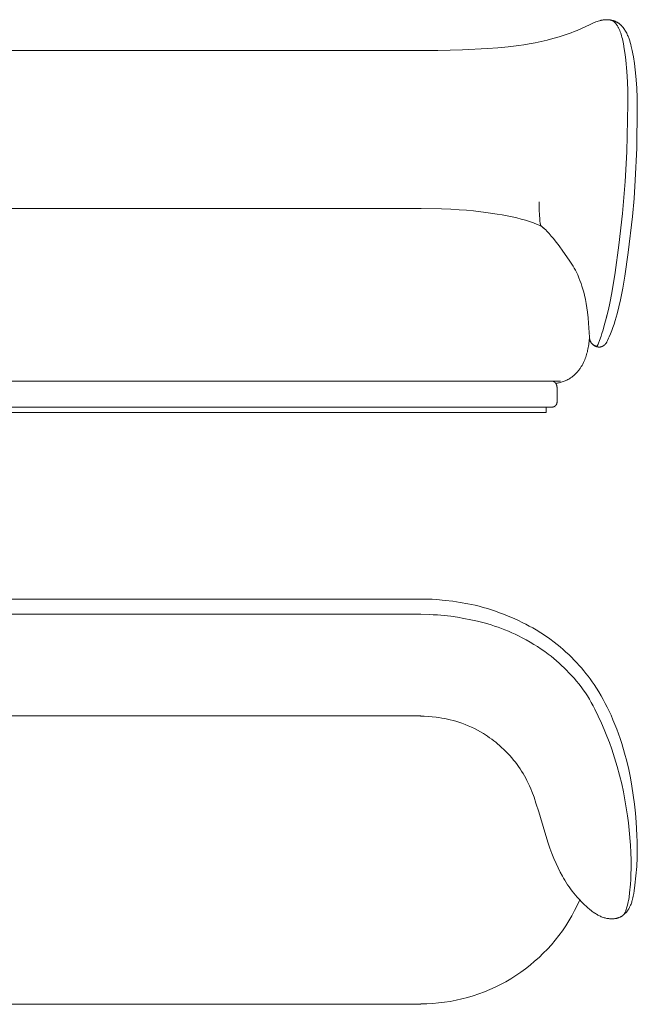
# Model space of a CAD drawing. Header units: millimetres. Extents: x 4566 to 8429, y -10348 to -8368.
# Tile 4 of 4: x 7187 to 8429, y -10348 to -8368. Entities that reach past the tile are written whole.
import ezdxf

# ---------------------------------------------------------------- set-up
doc = ezdxf.new("R2010")
doc.units = ezdxf.units.MM
doc.header["$MEASUREMENT"] = 0
doc.layers.add('Default', color=7, linetype='Continuous', lineweight=18, true_color=0x000000)

msp = doc.modelspace()

# ---------------------------------------------------------------- linework, layer by layer
at = {"layer": 'Default'}
for p, q in [((8341.3, -8374.2), (8332.9, -8377.9)), ((8346.1, -8372.3), (8341.3, -8374.2)), ((8348.5, -8371.4), (8346.1, -8372.3)), ((8350.9, -8370.6), (8348.5, -8371.4)), ((8353.4, -8369.9), (8350.9, -8370.6)), ((8354.6, -8369.5), (8353.4, -8369.9)), ((8355.8, -8369.2), (8354.6, -8369.5)), ((8357, -8368.9), (8355.8, -8369.2)), ((8358.2, -8368.7), (8357, -8368.9)), ((8359.4, -8368.5), (8358.2, -8368.7)), ((8360.6, -8368.3), (8359.4, -8368.5)), ((8361.5, -8368.2), (8360.6, -8368.3)), ((8362.3, -8368.1), (8361.5, -8368.2)), ((8363.1, -8368), (8362.3, -8368.1)), ((8364, -8367.9), (8363.1, -8368)), ((8364.8, -8367.9), (8364, -8367.9)), ((8365.7, -8367.8), (8364.8, -8367.9)), ((8366.5, -8367.8), (8365.7, -8367.8)), ((8367.4, -8367.8), (8366.5, -8367.8)), ((8369, -8367.8), (8367.4, -8367.8)), ((8370.7, -8367.9), (8369, -8367.8)), ((8370.1, -8367.9), (8369.7, -8367.9)), ((8370.9, -8367.9), (8370.1, -8367.9)), ((8372.4, -8368.1), (8370.7, -8367.9)), ((8371.7, -8368), (8370.9, -8367.9)), ((8372.5, -8368), (8371.7, -8368)), ((8374.1, -8368.3), (8372.4, -8368.1)), ((8373.3, -8368.1), (8372.5, -8368)), ((8373.9, -8368.2), (8373.3, -8368.1)), ((8374.5, -8368.3), (8373.9, -8368.2)), ((8375.2, -8368.5), (8374.1, -8368.3)), ((8375, -8368.4), (8374.5, -8368.3)), ((8375.5, -8368.5), (8375, -8368.4)), ((8376.3, -8368.7), (8375.2, -8368.5)), ((8376, -8368.6), (8375.5, -8368.5)), ((8376.5, -8368.7), (8376, -8368.6)), ((8377.4, -8368.9), (8376.3, -8368.7)), ((8376.9, -8368.9), (8376.5, -8368.7)), ((8377.4, -8369), (8376.9, -8368.9)), ((8378.4, -8369.1), (8377.4, -8368.9)), ((8377.8, -8369.1), (8377.4, -8369)), ((8378.3, -8369.3), (8377.8, -8369.1)), ((8378.6, -8369.4), (8378.3, -8369.3)), ((8379.5, -8369.4), (8378.4, -8369.1)), ((8379, -8369.6), (8378.6, -8369.4)), ((8379.4, -8369.8), (8379, -8369.6)), ((8379.7, -8369.9), (8379.4, -8369.8)), ((8380.6, -8369.6), (8379.5, -8369.4)), ((8380.1, -8370.1), (8379.7, -8369.9)), ((8380.4, -8370.3), (8380.1, -8370.1)), ((8380.7, -8370.4), (8380.4, -8370.3)), ((8381.7, -8370), (8380.6, -8369.6)), ((8381, -8370.6), (8380.7, -8370.4)), ((8381.2, -8370.8), (8381, -8370.6)), ((8381.5, -8371), (8381.2, -8370.8)), ((8381.7, -8371.1), (8381.5, -8371)), ((8382.7, -8370.3), (8381.7, -8370)), ((8381.9, -8371.3), (8381.7, -8371.1)), ((8382.2, -8371.5), (8381.9, -8371.3)), ((8382.5, -8371.8), (8382.2, -8371.5)), ((8382.7, -8372), (8382.5, -8371.8)), ((8383.8, -8370.7), (8382.7, -8370.3)), ((8383, -8372.2), (8382.7, -8372)), ((8383.3, -8372.5), (8383, -8372.2)), ((8383.6, -8372.8), (8383.3, -8372.5)), ((8384.2, -8373.5), (8383.6, -8372.8)), ((8384.8, -8371.1), (8383.8, -8370.7)), ((8384.8, -8374.2), (8384.2, -8373.5)), ((8385.8, -8371.5), (8384.8, -8371.1)), ((8385.5, -8375), (8384.8, -8374.2)), ((8386.2, -8375.8), (8385.5, -8375)), ((8386.8, -8372), (8385.8, -8371.5)), ((8387.8, -8372.5), (8386.8, -8372)), ((8388.8, -8373), (8387.8, -8372.5)), ((8389.3, -8373.3), (8388.8, -8373)), ((8389.7, -8373.5), (8389.3, -8373.3)), ((8390.2, -8373.8), (8389.7, -8373.5)), ((8390.7, -8374.1), (8390.2, -8373.8)), ((8391.4, -8374.6), (8390.7, -8374.1)), ((8392.1, -8375.1), (8391.4, -8374.6)), ((8392.8, -8375.6), (8392.1, -8375.1)), ((8296.3, -8394.2), (8290.3, -8396.4)), ((8302.3, -8391.8), (8296.3, -8394.2)), ((8308.3, -8389.3), (8302.3, -8391.8)), ((8332.9, -8377.9), (8308.3, -8389.3)), ((8386.9, -8376.7), (8386.2, -8375.8)), ((8387.7, -8377.8), (8386.9, -8376.7)), ((8388.5, -8378.9), (8387.7, -8377.8)), ((8389.3, -8380.1), (8388.5, -8378.9)), ((8390, -8381.3), (8389.3, -8380.1)), ((8390.8, -8382.6), (8390, -8381.3)), ((8391.1, -8383.2), (8390.8, -8382.6)), ((8391.5, -8383.9), (8391.1, -8383.2)), ((8392.2, -8385.2), (8391.5, -8383.9)), ((8392.9, -8386.6), (8392.2, -8385.2)), ((8393.4, -8376.2), (8392.8, -8375.6)), ((8393.5, -8388), (8392.9, -8386.6)), ((8394.1, -8376.7), (8393.4, -8376.2)), ((8394.1, -8389.5), (8393.5, -8388)), ((8394.8, -8377.3), (8394.1, -8376.7)), ((8395, -8391.9), (8394.1, -8389.5)), ((8395.4, -8377.9), (8394.8, -8377.3)), ((8396, -8394.6), (8395, -8391.9)), ((8396, -8378.5), (8395.4, -8377.9)), ((8396.7, -8379.1), (8396, -8378.5)), ((8396.8, -8397.2), (8396, -8394.6)), ((8397.3, -8379.8), (8396.7, -8379.1)), ((8398.5, -8381.1), (8397.3, -8379.8)), ((8399.6, -8382.4), (8398.5, -8381.1)), ((8400.8, -8383.8), (8399.6, -8382.4)), ((8402.1, -8385.6), (8400.8, -8383.8)), ((8403.3, -8387.4), (8402.1, -8385.6)), ((8404.6, -8389.2), (8403.3, -8387.4)), ((8405.8, -8391.2), (8404.6, -8389.2)), ((8406.9, -8393.1), (8405.8, -8391.2)), ((8408, -8395.1), (8406.9, -8393.1)), ((8409, -8397.2), (8408, -8395.1)), ((8224, -8414.3), (8212, -8416.5)), ((8236, -8411.7), (8224, -8414.3)), ((8247.9, -8408.9), (8236, -8411.7)), ((8259.7, -8405.9), (8247.9, -8408.9)), ((8272.1, -8402.4), (8259.7, -8405.9)), ((8284.2, -8398.5), (8272.1, -8402.4)), ((8290.3, -8396.4), (8284.2, -8398.5)), ((8397.7, -8400.2), (8396.8, -8397.2)), ((8398.5, -8403.1), (8397.7, -8400.2)), ((8399.3, -8406.2), (8398.5, -8403.1)), ((8400, -8409.4), (8399.3, -8406.2)), ((8401.3, -8416.1), (8400, -8409.4)), ((8410, -8399.3), (8409, -8397.2)), ((8410.7, -8401), (8410, -8399.3)), ((8411.5, -8402.8), (8410.7, -8401)), ((8412.2, -8404.6), (8411.5, -8402.8)), ((8412.8, -8406.4), (8412.2, -8404.6)), ((8414.1, -8410.1), (8412.8, -8406.4)), ((8415.3, -8413.9), (8414.1, -8410.1)), ((8416.3, -8417.8), (8415.3, -8413.9)), ((6263.8, -8429.6), (7994.6, -8429.6)), ((8028.1, -8429.5), (7992.9, -8429.6)), ((8078, -8428.3), (8028.1, -8429.5)), ((8128.3, -8425.8), (8078, -8428.3)), ((8149, -8424.3), (8128.3, -8425.8)), ((8169.9, -8422.4), (8149, -8424.3)), ((8190.9, -8419.8), (8169.9, -8422.4)), ((8201.4, -8418.3), (8190.9, -8419.8)), ((8212, -8416.5), (8201.4, -8418.3)), ((8403.1, -8426.5), (8401.3, -8416.1)), ((8404.7, -8437.8), (8403.1, -8426.5)), ((8417.3, -8421.7), (8416.3, -8417.8)), ((8419.2, -8429.9), (8417.3, -8421.7)), ((8420.4, -8436.3), (8419.2, -8429.9)), ((8406.1, -8449), (8404.7, -8437.8)), ((8408.2, -8472.1), (8406.1, -8449)), ((8421.6, -8442.8), (8420.4, -8436.3)), ((8423.5, -8455.8), (8421.6, -8442.8)), ((8409.5, -8492.7), (8408.2, -8472.1)), ((8425.1, -8468.7), (8423.5, -8455.8)), ((8426.4, -8481.1), (8425.1, -8468.7)), ((8410.2, -8511.2), (8409.5, -8492.7)), ((8428.2, -8504.8), (8426.4, -8481.1)), ((8410.5, -8536.9), (8410.2, -8511.2)), ((8429.1, -8525.8), (8428.2, -8504.8)), ((8429.4, -8545.3), (8429.1, -8525.8)), ((8408.2, -8633.7), (8410.5, -8536.9)), ((8428.3, -8626.2), (8429.4, -8545.3)), ((8425.4, -8690.7), (8428.3, -8626.2)), ((8405.1, -8693.3), (8408.2, -8633.7)), ((8422.8, -8727.2), (8425.4, -8690.7)), ((8399.6, -8757.3), (8405.1, -8693.3)), ((8419.4, -8763.6), (8422.8, -8727.2)), ((6263.8, -8747.7), (7994.6, -8747.7)), ((7993.1, -8747.8), (8035.8, -8748.3)), ((8035.8, -8748.3), (8054.2, -8749)), ((8054.2, -8749), (8070.8, -8749.9)), ((8070.8, -8749.9), (8085.9, -8751.1)), ((8085.9, -8751.1), (8099.8, -8752.3)), ((8231.7, -8734.4), (8231.8, -8742.5)), ((8231.8, -8742.5), (8232, -8751)), ((8232, -8751), (8232.4, -8760)), ((8099.8, -8752.3), (8124.7, -8755.3)), ((8124.7, -8755.3), (8147.3, -8758.6)), ((8147.3, -8758.6), (8157.8, -8760.3)), ((8157.8, -8760.3), (8167.9, -8762.2)), ((8167.9, -8762.2), (8177.5, -8764.2)), ((8177.5, -8764.2), (8186.8, -8766.4)), ((8186.8, -8766.4), (8195.7, -8768.7)), ((8195.7, -8768.7), (8204.3, -8771.1)), ((8204.3, -8771.1), (8212.5, -8773.7)), ((8232.4, -8760), (8233.1, -8768.7)), ((8233.1, -8768.7), (8233.5, -8772.9)), ((8392.4, -8821.2), (8399.6, -8757.3)), ((8410.9, -8836.3), (8419.4, -8763.6)), ((8212.5, -8773.7), (8220.5, -8776.5)), ((8220.5, -8776.5), (8228.2, -8779.4)), ((8228.2, -8779.4), (8235.6, -8782.4)), ((8233.5, -8772.9), (8234, -8776.8)), ((8234, -8776.8), (8234.2, -8777.9)), ((8234.2, -8777.9), (8234.3, -8778.4)), ((8234.3, -8778.4), (8234.4, -8779)), ((8234.4, -8779), (8234.4, -8779.2)), ((8234.4, -8779.2), (8234.5, -8779.5)), ((8234.5, -8779.5), (8234.6, -8779.7)), ((8234.6, -8779.7), (8234.7, -8780)), ((8234.7, -8780), (8234.7, -8780.2)), ((8234.7, -8780.2), (8234.8, -8780.5)), ((8234.8, -8780.5), (8234.9, -8780.6)), ((8234.9, -8780.6), (8234.9, -8780.7)), ((8234.9, -8780.7), (8235, -8780.8)), ((8235, -8780.8), (8235, -8780.9)), ((8235, -8780.9), (8235.1, -8781.1)), ((8235.1, -8781.1), (8235.2, -8781.2)), ((8235.2, -8781.2), (8235.3, -8781.4)), ((8235.3, -8781.4), (8235.4, -8781.5)), ((8235.4, -8781.5), (8235.5, -8781.7)), ((8235.5, -8781.7), (8235.6, -8781.8)), ((8235.6, -8781.8), (8235.7, -8782)), ((8237.7, -8784.1), (8235.6, -8782.4)), ((8235.7, -8782), (8235.8, -8782.1)), ((8235.8, -8782.1), (8235.9, -8782.3)), ((8235.9, -8782.3), (8236, -8782.4)), ((8236, -8782.4), (8236.3, -8782.7)), ((8236.3, -8782.7), (8236.5, -8782.9)), ((8236.5, -8782.9), (8236.8, -8783.2)), ((8236.8, -8783.2), (8237, -8783.5)), ((8237, -8783.5), (8237.3, -8783.7)), ((8237.3, -8783.7), (8237.8, -8784.2)), ((8240.3, -8786.2), (8237.7, -8784.1)), ((8237.8, -8784.2), (8241.9, -8787.9)), ((8242.7, -8788.4), (8240.3, -8786.2)), ((8245.1, -8790.7), (8242.7, -8788.4)), ((8247.5, -8793.1), (8245.1, -8790.7)), ((8249.8, -8795.5), (8247.5, -8793.1)), ((8252, -8797.9), (8249.8, -8795.5)), ((8256.4, -8802.9), (8252, -8797.9)), ((8260.5, -8807.8), (8256.4, -8802.9)), ((8264.5, -8812.7), (8260.5, -8807.8)), ((8272.3, -8822.8), (8264.5, -8812.7)), ((8279.8, -8833), (8272.3, -8822.8)), ((8384.9, -8876.1), (8392.4, -8821.2)), ((8292.5, -8851.3), (8279.8, -8833)), ((8404.1, -8883.7), (8410.9, -8836.3)), ((8297.6, -8859.3), (8292.5, -8851.3)), ((8300.1, -8863.3), (8297.6, -8859.3)), ((8302.5, -8867.4), (8300.1, -8863.3)), ((8304.8, -8871.6), (8302.5, -8867.4)), ((8307, -8875.8), (8304.8, -8871.6)), ((8308.3, -8878.5), (8307, -8875.8)), ((8309.5, -8881.2), (8308.3, -8878.5)), ((8311.9, -8886.8), (8309.5, -8881.2)), ((8314.1, -8892.4), (8311.9, -8886.8)), ((8378.1, -8917.3), (8384.9, -8876.1)), ((8400, -8907.4), (8404.1, -8883.7)), ((8316.2, -8898.1), (8314.1, -8892.4)), ((8318.1, -8904), (8316.2, -8898.1)), ((8320, -8909.9), (8318.1, -8904)), ((8321.6, -8915.8), (8320, -8909.9)), ((8395.3, -8931), (8400, -8907.4)), ((8323.1, -8921.8), (8321.6, -8915.8)), ((8325, -8930.2), (8323.1, -8921.8)), ((8374.1, -8937.7), (8378.1, -8917.3)), ((8326.6, -8938.8), (8325, -8930.2)), ((8327.9, -8947.3), (8326.6, -8938.8)), ((8329.1, -8955.9), (8327.9, -8947.3)), ((8372, -8947.7), (8365.7, -8973.1)), ((8371.4, -8950.3), (8374.1, -8937.7)), ((8388.6, -8959.1), (8392.2, -8945.1)), ((8392.2, -8945.1), (8395.3, -8931)), ((8330.4, -8967.1), (8329.1, -8955.9)), ((8331.4, -8978.3), (8330.4, -8967.1)), ((8366.7, -8969.2), (8371.4, -8950.3)), ((8384.7, -8973), (8388.6, -8959.1)), ((8333.1, -9006), (8331.4, -8978.3)), ((8363, -8983.1), (8360.6, -8991.6)), ((8365.7, -8973.1), (8363, -8983.1)), ((8378.1, -8993), (8380.3, -8986.7)), ((8380.3, -8986.7), (8382.6, -8979.9)), ((8382.6, -8979.9), (8384.7, -8973)), ((8332.9, -9008.8), (8332.7, -9012)), ((8333, -9005.6), (8332.9, -9008.8)), ((8332.9, -9008.9), (8333, -9009.4)), ((8333.1, -9006.9), (8333.1, -9006)), ((8333.2, -9007.8), (8333.1, -9006.9)), ((8333.3, -9008.6), (8333.2, -9007.8)), ((8333.5, -9009.5), (8333.3, -9008.6)), ((8335.4, -8999.1), (8335.5, -8999.1)), ((8356.4, -9004.5), (8353.3, -9013.1)), ((8358.3, -8998.7), (8356.4, -9004.5)), ((8360.6, -8991.6), (8358.3, -8998.7)), ((8369.6, -9013), (8371.7, -9008.5)), ((8371.7, -9008.5), (8373.1, -9005.5)), ((8373.1, -9005.5), (8375.7, -8999.3)), ((8375.7, -8999.3), (8378.1, -8993)), ((8330.7, -9027.2), (8330.2, -9030.1)), ((8331.2, -9024.2), (8330.7, -9027.2)), ((8331.7, -9021.2), (8331.2, -9024.2)), ((8332.1, -9018.2), (8331.7, -9021.2)), ((8332.4, -9015.1), (8332.1, -9018.2)), ((8332.7, -9012), (8332.4, -9015.1)), ((8333, -9009.4), (8333.1, -9009.9)), ((8333.1, -9009.9), (8333.3, -9010.4)), ((8333.3, -9010.4), (8333.4, -9010.8)), ((8333.4, -9010.8), (8333.6, -9011.3)), ((8333.6, -9010.4), (8333.5, -9009.5)), ((8333.7, -9010.8), (8333.6, -9010.4)), ((8333.6, -9011.3), (8333.7, -9011.8)), ((8333.8, -9011.2), (8333.7, -9010.8)), ((8333.7, -9011.8), (8333.9, -9012.3)), ((8333.9, -9011.6), (8333.8, -9011.2)), ((8334, -9012), (8333.9, -9011.6)), ((8333.9, -9012.3), (8334.1, -9012.7)), ((8334.2, -9012.5), (8334, -9012)), ((8334.1, -9012.7), (8334.3, -9013.2)), ((8334.3, -9012.9), (8334.2, -9012.5)), ((8334.4, -9013.3), (8334.3, -9012.9)), ((8334.3, -9013.2), (8334.5, -9013.7)), ((8334.6, -9013.7), (8334.4, -9013.3)), ((8334.5, -9013.7), (8334.7, -9014.1)), ((8334.7, -9014.1), (8334.6, -9013.7)), ((8334.9, -9014.5), (8334.7, -9014.1)), ((8334.7, -9014.1), (8334.9, -9014.6)), ((8335.1, -9014.9), (8334.9, -9014.5)), ((8334.9, -9014.6), (8335.2, -9015)), ((8335.3, -9015.3), (8335.1, -9014.9)), ((8335.2, -9015), (8335.4, -9015.5)), ((8335.5, -9015.7), (8335.3, -9015.3)), ((8335.4, -9015.5), (8335.7, -9015.9)), ((8335.7, -9016), (8335.5, -9015.7)), ((8335.7, -9015.9), (8335.9, -9016.3)), ((8335.8, -9016.3), (8335.7, -9016)), ((8336, -9016.6), (8335.8, -9016.3)), ((8335.9, -9016.3), (8336.2, -9016.7)), ((8336.2, -9016.9), (8336, -9016.6)), ((8336.3, -9015.6), (8336.2, -9015.6)), ((8336.2, -9016.7), (8336.4, -9017)), ((8336.4, -9017.2), (8336.2, -9016.9)), ((8336.4, -9017), (8336.6, -9017.3)), ((8336.6, -9017.4), (8336.4, -9017.2)), ((8336.6, -9017.3), (8336.9, -9017.7)), ((8336.8, -9017.7), (8336.6, -9017.4)), ((8337, -9018), (8336.8, -9017.7)), ((8336.9, -9017.7), (8337.1, -9018)), ((8337.2, -9018.2), (8337, -9018)), ((8337.1, -9018), (8337.4, -9018.3)), ((8337.4, -9018.5), (8337.2, -9018.2)), ((8337.4, -9018.3), (8337.6, -9018.6)), ((8337.6, -9018.7), (8337.4, -9018.5)), ((8337.6, -9018.6), (8337.9, -9018.9)), ((8337.8, -9019), (8337.6, -9018.7)), ((8338.1, -9019.2), (8337.8, -9019)), ((8337.9, -9018.9), (8338.2, -9019.2)), ((8338.5, -9019.7), (8338.1, -9019.2)), ((8338.2, -9019.2), (8338.4, -9019.5)), ((8338.4, -9019.5), (8338.7, -9019.8)), ((8339, -9020.2), (8338.5, -9019.7)), ((8338.7, -9019.8), (8339, -9020.1)), ((8339.2, -9020.3), (8339, -9020.1)), ((8339, -9020.1), (8339.3, -9020.4)), ((8339.5, -9020.5), (8339.2, -9020.3)), ((8339.3, -9020.4), (8339.6, -9020.7)), ((8339.8, -9020.7), (8339.5, -9020.5)), ((8339.6, -9020.7), (8339.9, -9021)), ((8340.1, -9021), (8339.8, -9020.7)), ((8339.9, -9021), (8340.2, -9021.2)), ((8340.4, -9021.2), (8340.1, -9021)), ((8340.2, -9021.2), (8340.5, -9021.5)), ((8340.7, -9021.4), (8340.4, -9021.2)), ((8340.5, -9021.5), (8340.8, -9021.7)), ((8341.4, -9021.9), (8340.7, -9021.4)), ((8340.8, -9021.7), (8341.2, -9022)), ((8341.2, -9022), (8341.5, -9022.2)), ((8342.1, -9022.4), (8341.4, -9021.9)), ((8341.5, -9022.2), (8341.8, -9022.5)), ((8341.8, -9022.5), (8342.2, -9022.7)), ((8342.5, -9022.6), (8342.1, -9022.4)), ((8342.2, -9022.7), (8342.5, -9022.9)), ((8342.9, -9022.8), (8342.5, -9022.6)), ((8342.5, -9022.9), (8342.9, -9023.2)), ((8343.2, -9023), (8342.9, -9022.8)), ((8342.9, -9023.2), (8343.2, -9023.4)), ((8343.6, -9023.2), (8343.2, -9023)), ((8343.2, -9023.4), (8343.6, -9023.6)), ((8344, -9023.3), (8343.6, -9023.2)), ((8343.6, -9023.6), (8343.9, -9023.8)), ((8343.9, -9023.8), (8344.3, -9024)), ((8344.3, -9023.5), (8344, -9023.3)), ((8344.6, -9023.6), (8344.3, -9023.5)), ((8344.3, -9024), (8344.6, -9024.2)), ((8345, -9023.8), (8344.6, -9023.6)), ((8344.6, -9024.2), (8345, -9024.3)), ((8345.1, -9023.8), (8345, -9023.8)), ((8345, -9024.3), (8345.4, -9024.5)), ((8345.3, -9023.9), (8345.1, -9023.8)), ((8345.4, -9023.9), (8345.3, -9023.9)), ((8345.6, -9024), (8345.4, -9023.9)), ((8345.4, -9024.5), (8345.8, -9024.7)), ((8345.7, -9024), (8345.6, -9024)), ((8345.9, -9024), (8345.7, -9024)), ((8345.8, -9024.7), (8346.3, -9024.9)), ((8346, -9024.1), (8345.9, -9024)), ((8346.1, -9024.1), (8346, -9024.1)), ((8346.3, -9024.1), (8346.1, -9024.1)), ((8346.4, -9024.1), (8346.3, -9024.1)), ((8346.3, -9024.9), (8346.8, -9025.1)), ((8346.5, -9024.1), (8346.4, -9024.1)), ((8346.7, -9024.2), (8346.5, -9024.1)), ((8346.8, -9024.2), (8346.7, -9024.2)), ((8346.9, -9024.2), (8346.8, -9024.2)), ((8346.8, -9025.1), (8347.3, -9025.3)), ((8347, -9024.2), (8346.9, -9024.2)), ((8347.1, -9024.2), (8347, -9024.2)), ((8347.3, -9024.2), (8347.1, -9024.2)), ((8347.4, -9024.1), (8347.3, -9024.2)), ((8347.3, -9025.3), (8347.8, -9025.4)), ((8347.5, -9024.1), (8347.4, -9024.1)), ((8347.4, -9024.1), (8347.4, -9024.1)), ((8347.6, -9024.1), (8347.5, -9024.1)), ((8347.5, -9024.1), (8347.5, -9024.1)), ((8347.7, -9024.1), (8347.6, -9024.1)), ((8347.6, -9024.1), (8347.6, -9024.1)), ((8347.8, -9024.1), (8347.7, -9024.1)), ((8347.7, -9024.1), (8347.7, -9024.1)), ((8347.9, -9024), (8347.8, -9024)), ((8347.8, -9024), (8347.8, -9024.1)), ((8347.8, -9025.4), (8348.3, -9025.6)), ((8348, -9024), (8347.9, -9024)), ((8347.9, -9024), (8347.9, -9024)), ((8348.1, -9024), (8348, -9024)), ((8348, -9024), (8348, -9024)), ((8348.2, -9023.9), (8348.1, -9023.9)), ((8348.1, -9023.9), (8348.1, -9024)), ((8348.3, -9023.9), (8348.2, -9023.9)), ((8348.2, -9023.9), (8348.2, -9023.9)), ((8348.4, -9023.8), (8348.3, -9023.9)), ((8348.3, -9023.9), (8348.3, -9023.9)), ((8348.3, -9025.6), (8348.8, -9025.7)), ((8348.5, -9023.8), (8348.4, -9023.8)), ((8348.4, -9023.8), (8348.4, -9023.8)), ((8348.6, -9023.7), (8348.5, -9023.7)), ((8348.5, -9023.7), (8348.5, -9023.8)), ((8348.5, -9023.8), (8348.5, -9023.8)), ((8348.7, -9023.6), (8348.6, -9023.7)), ((8348.6, -9023.7), (8348.6, -9023.7)), ((8348.8, -9023.6), (8348.7, -9023.6)), ((8348.7, -9023.6), (8348.7, -9023.6)), ((8348.9, -9023.4), (8348.8, -9023.5)), ((8348.8, -9023.5), (8348.8, -9023.5)), ((8348.8, -9023.5), (8348.8, -9023.6)), ((8348.8, -9025.7), (8349.3, -9025.8)), ((8349, -9023.3), (8348.9, -9023.4)), ((8348.9, -9023.4), (8348.9, -9023.4)), ((8349.1, -9023.2), (8349, -9023.3)), ((8349, -9023.3), (8349, -9023.3)), ((8349.2, -9023.1), (8349.1, -9023.2)), ((8349.1, -9023.2), (8349.1, -9023.2)), ((8349.3, -9022.8), (8349.2, -9023)), ((8349.2, -9023), (8349.2, -9023)), ((8349.2, -9023), (8349.2, -9023.1)), ((8349.5, -9022.6), (8349.3, -9022.8)), ((8349.3, -9025.8), (8349.9, -9025.9)), ((8349.6, -9022.4), (8349.5, -9022.6)), ((8349.7, -9022.2), (8349.6, -9022.4)), ((8349.9, -9021.7), (8349.7, -9022.2)), ((8350.2, -9021.1), (8349.9, -9021.7)), ((8349.9, -9025.9), (8350.4, -9026)), ((8350.5, -9020.4), (8350.2, -9021.1)), ((8350.4, -9026), (8350.9, -9026.1)), ((8351.2, -9018.6), (8350.5, -9020.4)), ((8350.9, -9026.1), (8351.5, -9026.2)), ((8353.3, -9013.1), (8351.2, -9018.6)), ((8351.5, -9026.2), (8352, -9026.2)), ((8352, -9026.2), (8352.3, -9026.2)), ((8352.3, -9026.2), (8352.5, -9026.2)), ((8352.5, -9026.2), (8352.8, -9026.2)), ((8352.8, -9026.2), (8353.1, -9026.2)), ((8353.1, -9026.2), (8353.3, -9026.2)), ((8353.3, -9026.2), (8353.6, -9026.2)), ((8353.6, -9026.2), (8353.9, -9026.2)), ((8353.9, -9026.2), (8354.1, -9026.1)), ((8354.1, -9026.1), (8354.5, -9026.1)), ((8354.5, -9026.1), (8354.8, -9026.1)), ((8354.8, -9026.1), (8355.1, -9026)), ((8355.1, -9026), (8355.5, -9025.9)), ((8355.5, -9025.9), (8355.8, -9025.9)), ((8355.8, -9025.9), (8356.1, -9025.8)), ((8356.1, -9025.8), (8356.4, -9025.7)), ((8356.4, -9025.7), (8356.8, -9025.6)), ((8356.8, -9025.6), (8357.1, -9025.5)), ((8357.1, -9025.5), (8357.4, -9025.4)), ((8357.4, -9025.4), (8357.7, -9025.3)), ((8357.7, -9025.3), (8358.1, -9025.2)), ((8358.1, -9025.2), (8358.4, -9025)), ((8358.4, -9025), (8358.7, -9024.9)), ((8358.7, -9024.9), (8359, -9024.8)), ((8359, -9024.8), (8359.3, -9024.6)), ((8359.3, -9024.6), (8359.6, -9024.5)), ((8359.6, -9024.5), (8359.9, -9024.3)), ((8359.9, -9024.3), (8360.2, -9024.1)), ((8360.2, -9024.1), (8360.5, -9024)), ((8360.5, -9024), (8360.8, -9023.8)), ((8360.8, -9023.8), (8361.1, -9023.6)), ((8361.1, -9023.6), (8361.4, -9023.4)), ((8361.4, -9023.4), (8361.7, -9023.2)), ((8361.7, -9023.2), (8361.9, -9023)), ((8361.9, -9023), (8362.2, -9022.8)), ((8362.2, -9022.8), (8362.5, -9022.6)), ((8362.5, -9022.6), (8362.8, -9022.4)), ((8362.8, -9022.4), (8363, -9022.2)), ((8363, -9022.2), (8363.3, -9022)), ((8363.3, -9022), (8363.5, -9021.8)), ((8363.5, -9021.8), (8363.8, -9021.5)), ((8363.8, -9021.5), (8364, -9021.3)), ((8364, -9021.3), (8364.3, -9021)), ((8364.3, -9021), (8364.6, -9020.7)), ((8364.6, -9020.7), (8364.8, -9020.5)), ((8364.8, -9020.5), (8365.1, -9020.2)), ((8365.1, -9020.2), (8365.3, -9019.9)), ((8365.3, -9019.9), (8365.8, -9019.3)), ((8365.8, -9019.3), (8366.2, -9018.8)), ((8366.2, -9018.8), (8366.7, -9018.1)), ((8366.7, -9018.1), (8367.1, -9017.5)), ((8367.1, -9017.5), (8367.5, -9016.9)), ((8367.5, -9016.9), (8367.9, -9016.3)), ((8367.9, -9016.3), (8368.2, -9015.6)), ((8368.2, -9015.6), (8368.9, -9014.3)), ((8368.9, -9014.3), (8369.6, -9013)), ((8325.6, -9046.7), (8324.6, -9049.3)), ((8326.5, -9044), (8325.6, -9046.7)), ((8327.3, -9041.3), (8326.5, -9044)), ((8328.1, -9038.6), (8327.3, -9041.3)), ((8328.9, -9035.8), (8328.1, -9038.6)), ((8329.5, -9033), (8328.9, -9035.8)), ((8330.2, -9030.1), (8329.5, -9033)), ((8315.1, -9068), (8314.2, -9069.2)), ((8316.7, -9065.5), (8315.1, -9068)), ((8318.2, -9062.9), (8316.7, -9065.5)), ((8319.6, -9060.2), (8318.2, -9062.9)), ((8321, -9057.5), (8319.6, -9060.2)), ((8322.3, -9054.7), (8321, -9057.5)), ((8323.6, -9051.8), (8322.3, -9054.7)), ((8324.6, -9049.3), (8323.6, -9051.8)), ((8295.3, -9088.2), (8293.5, -9089.3)), ((8296.4, -9087.4), (8295.3, -9088.2)), ((8297.5, -9086.6), (8296.4, -9087.4)), ((8298.7, -9085.7), (8297.5, -9086.6)), ((8299.8, -9084.9), (8298.7, -9085.7)), ((8300.8, -9084), (8299.8, -9084.9)), ((8301.9, -9083.1), (8300.8, -9084)), ((8303, -9082.2), (8301.9, -9083.1)), ((8304, -9081.2), (8303, -9082.2)), ((8305, -9080.2), (8304, -9081.2)), ((8306, -9079.2), (8305, -9080.2)), ((8307, -9078.2), (8306, -9079.2)), ((8307.9, -9077.2), (8307, -9078.2)), ((8308.9, -9076.1), (8307.9, -9077.2)), ((8309.8, -9075), (8308.9, -9076.1)), ((8310.7, -9073.9), (8309.8, -9075)), ((8311.6, -9072.7), (8310.7, -9073.9)), ((8312.5, -9071.6), (8311.6, -9072.7)), ((8313.4, -9070.4), (8312.5, -9071.6)), ((8314.2, -9069.2), (8313.4, -9070.4)), ((7994.6, -9094.6), (6263.8, -9094.6)), ((7992.8, -9094.6), (8274.6, -9094.6)), ((8258.3, -9094.6), (8258, -9094.6)), ((8258.5, -9094.7), (8258.3, -9094.6)), ((8258.7, -9094.7), (8258.5, -9094.7)), ((8259, -9094.7), (8258.7, -9094.7)), ((8259.2, -9094.8), (8259, -9094.7)), ((8259.5, -9094.8), (8259.2, -9094.8)), ((8259.7, -9094.9), (8259.5, -9094.8)), ((8260, -9094.9), (8259.7, -9094.9)), ((8260.2, -9095), (8260, -9094.9)), ((8260.4, -9095.1), (8260.2, -9095)), ((8260.7, -9095.2), (8260.4, -9095.1)), ((8260.9, -9095.3), (8260.7, -9095.2)), ((8261.2, -9095.4), (8260.9, -9095.3)), ((8261.4, -9095.5), (8261.2, -9095.4)), ((8261.7, -9095.6), (8261.4, -9095.5)), ((8261.9, -9095.8), (8261.7, -9095.6)), ((8262.1, -9095.9), (8261.9, -9095.8)), ((8262.4, -9096.1), (8262.1, -9095.9)), ((8262.6, -9096.2), (8262.4, -9096.1)), ((8262.9, -9096.4), (8262.6, -9096.2)), ((8263.1, -9096.6), (8262.9, -9096.4)), ((8263.3, -9096.8), (8263.1, -9096.6)), ((8263.5, -9097), (8263.3, -9096.8)), ((8263.8, -9097.2), (8263.5, -9097)), ((8264, -9097.4), (8263.8, -9097.2)), ((8264.2, -9097.6), (8264, -9097.4)), ((8264.4, -9097.9), (8264.2, -9097.6)), ((8264.6, -9098.1), (8264.4, -9097.9)), ((8264.8, -9098.3), (8264.6, -9098.1)), ((8265, -9098.6), (8264.8, -9098.3)), ((8265.2, -9098.9), (8265, -9098.6)), ((8265.4, -9099.1), (8265.2, -9098.9)), ((8267.1, -9098.9), (8265.4, -9099.1)), ((8265.7, -9099.6), (8265.4, -9099.1)), ((8265.9, -9100.1), (8265.7, -9099.6)), ((8266.2, -9100.6), (8265.9, -9100.1)), ((8266.4, -9101.1), (8266.2, -9100.6)), ((8266.7, -9101.6), (8266.4, -9101.1)), ((8266.9, -9102.1), (8266.7, -9101.6)), ((8267.1, -9102.6), (8266.9, -9102.1)), ((8268.9, -9098.6), (8267.1, -9098.9)), ((8267.2, -9103.2), (8267.1, -9102.6)), ((8267.4, -9103.7), (8267.2, -9103.2)), ((8267.5, -9104.3), (8267.4, -9103.7)), ((8267.6, -9104.8), (8267.5, -9104.3)), ((8267.7, -9105.4), (8267.6, -9104.8)), ((8267.8, -9105.9), (8267.7, -9105.4)), ((8267.9, -9106.5), (8267.8, -9105.9)), ((8267.9, -9107), (8267.9, -9106.5)), ((8267.9, -9107.6), (8267.9, -9107)), ((8267.9, -9108.1), (8267.9, -9107.6)), ((8270.7, -9098.3), (8268.9, -9098.6)), ((8272.5, -9097.9), (8270.7, -9098.3)), ((8274.4, -9097.4), (8272.5, -9097.9)), ((8276.3, -9096.9), (8274.4, -9097.4)), ((8278.2, -9096.3), (8276.3, -9096.9)), ((8280.1, -9095.6), (8278.2, -9096.3)), ((8282.1, -9094.9), (8280.1, -9095.6)), ((8284, -9094.2), (8282.1, -9094.9)), ((8285.9, -9093.3), (8284, -9094.2)), ((8287.8, -9092.4), (8285.9, -9093.3)), ((8289.7, -9091.4), (8287.8, -9092.4)), ((8291.6, -9090.4), (8289.7, -9091.4)), ((8293.5, -9089.3), (8291.6, -9090.4)), ((8267.9, -9136.8), (8267.9, -9108.1)), ((6263.8, -9146.8), (7994.6, -9146.8)), ((7992.8, -9146.8), (8257.9, -9146.8)), ((7993.1, -9146.8), (8245.9, -9146.8)), ((8245.9, -9146.8), (8245.9, -9157.8)), ((8257.9, -9146.8), (8258.3, -9146.8)), ((8258.3, -9146.8), (8258.6, -9146.8)), ((8258.6, -9146.8), (8258.9, -9146.8)), ((8258.9, -9146.8), (8259.3, -9146.7)), ((8259.3, -9146.7), (8259.6, -9146.7)), ((8259.6, -9146.7), (8260, -9146.6)), ((8260, -9146.6), (8260.3, -9146.5)), ((8260.3, -9146.5), (8260.6, -9146.5)), ((8260.6, -9146.5), (8260.9, -9146.4)), ((8260.9, -9146.4), (8261.3, -9146.2)), ((8261.3, -9146.2), (8261.6, -9146.1)), ((8261.6, -9146.1), (8261.9, -9146)), ((8261.9, -9146), (8262.2, -9145.9)), ((8262.2, -9145.9), (8262.5, -9145.7)), ((8262.5, -9145.7), (8262.8, -9145.5)), ((8262.8, -9145.5), (8263.1, -9145.4)), ((8263.1, -9145.4), (8263.4, -9145.2)), ((8263.4, -9145.2), (8263.7, -9145)), ((8263.7, -9145), (8264, -9144.8)), ((8264, -9144.8), (8264.2, -9144.6)), ((8264.2, -9144.6), (8264.5, -9144.4)), ((8264.5, -9144.4), (8264.8, -9144.1)), ((8264.8, -9144.1), (8265, -9143.9)), ((8264.9, -9146.9), (8264.9, -9146.9)), ((8265, -9143.9), (8265.2, -9143.7)), ((8265.2, -9143.7), (8265.5, -9143.4)), ((8265.5, -9143.4), (8265.7, -9143.1)), ((8265.7, -9143.1), (8265.9, -9142.9)), ((8265.9, -9142.9), (8266.1, -9142.6)), ((8266.1, -9142.6), (8266.3, -9142.3)), ((8266.3, -9142.3), (8266.5, -9142)), ((8266.5, -9142), (8266.6, -9141.7)), ((8266.6, -9141.7), (8266.8, -9141.4)), ((8266.8, -9141.4), (8267, -9141.1)), ((8267, -9141.1), (8267.1, -9140.8)), ((8267.1, -9140.8), (8267.2, -9140.5)), ((8267.2, -9140.5), (8267.3, -9140.2)), ((8267.3, -9140.2), (8267.5, -9139.9)), ((8267.5, -9139.9), (8267.6, -9139.5)), ((8267.6, -9139.2), (8267.7, -9138.9)), ((8267.6, -9139.5), (8267.6, -9139.2)), ((8267.7, -9138.9), (8267.8, -9138.5)), ((8267.8, -9138.2), (8267.9, -9137.8)), ((8267.8, -9138.5), (8267.8, -9138.2)), ((8267.9, -9137.2), (8267.9, -9136.8)), ((8267.9, -9137.5), (8267.9, -9137.2)), ((8267.9, -9137.8), (8267.9, -9137.5)), ((6265.3, -9157.8), (7993.1, -9157.8)), ((8245.9, -9157.8), (7993.1, -9157.8)), ((7994.3, -9532.8), (6264.1, -9532.8)), ((8007.7, -9533), (7993.1, -9532.8)), ((8016.5, -9533.4), (8007.7, -9533)), ((8025.4, -9533.9), (8016.5, -9533.4)), ((8043, -9535.5), (8025.4, -9533.9)), ((8058.2, -9537.3), (8043, -9535.5)), ((8073.2, -9539.5), (8058.2, -9537.3)), ((8088.2, -9542.2), (8073.2, -9539.5)), ((8095.6, -9543.7), (8088.2, -9542.2)), ((8103, -9545.4), (8095.6, -9543.7)), ((8111.4, -9547.5), (8103, -9545.4)), ((8119.6, -9549.7), (8111.4, -9547.5)), ((8127.9, -9552.1), (8119.6, -9549.7)), ((8136, -9554.7), (8127.9, -9552.1)), ((8144.2, -9557.4), (8136, -9554.7)), ((8152.2, -9560.3), (8144.2, -9557.4)), ((8160.3, -9563.3), (8152.2, -9560.3)), ((8168.2, -9566.5), (8160.3, -9563.3)), ((6264.1, -9563.5), (7994.3, -9563.5)), ((7993.1, -9563.5), (8010.5, -9563.9)), ((8010.5, -9563.9), (8019.1, -9564.3)), ((8019.1, -9564.3), (8027.8, -9564.9)), ((8027.8, -9564.9), (8041, -9566.1)), ((8041, -9566.1), (8054.2, -9567.6)), ((8054.2, -9567.6), (8067.4, -9569.5)), ((8067.4, -9569.5), (8080.4, -9571.7)), ((8080.4, -9571.7), (8094.3, -9574.4)), ((8094.3, -9574.4), (8108, -9577.4)), ((8108, -9577.4), (8121.7, -9580.9)), ((8121.7, -9580.9), (8128.5, -9582.8)), ((8128.5, -9582.8), (8135.2, -9584.9)), ((8183.1, -9572.8), (8168.2, -9566.5)), ((8190.4, -9576.2), (8183.1, -9572.8)), ((8197.7, -9579.7), (8190.4, -9576.2)), ((8204.9, -9583.4), (8197.7, -9579.7)), ((8135.2, -9584.9), (8142.2, -9587.2)), ((8142.2, -9587.2), (8149.3, -9589.6)), ((8149.3, -9589.6), (8156.2, -9592.1)), ((8156.2, -9592.1), (8163.1, -9594.9)), ((8163.1, -9594.9), (8170, -9597.7)), ((8170, -9597.7), (8176.8, -9600.7)), ((8176.8, -9600.7), (8183.5, -9603.7)), ((8212, -9587.1), (8204.9, -9583.4)), ((8219.1, -9591), (8212, -9587.1)), ((8226, -9595.1), (8219.1, -9591)), ((8235.3, -9600.8), (8226, -9595.1)), ((8244.4, -9606.8), (8235.3, -9600.8)), ((8183.5, -9603.7), (8190.2, -9607)), ((8190.2, -9607), (8198.1, -9611)), ((8198.1, -9611), (8205.9, -9615.1)), ((8205.9, -9615.1), (8213.6, -9619.4)), ((8213.6, -9619.4), (8221.1, -9624)), ((8253.4, -9613), (8244.4, -9606.8)), ((8262.1, -9619.5), (8253.4, -9613)), ((8268.2, -9624.3), (8262.1, -9619.5)), ((8221.1, -9624), (8228.6, -9628.6)), ((8228.6, -9628.6), (8235.9, -9633.5)), ((8235.9, -9633.5), (8243.2, -9638.5)), ((8243.2, -9638.5), (8250.3, -9643.8)), ((8274.2, -9629.2), (8268.2, -9624.3)), ((8280, -9634.2), (8274.2, -9629.2)), ((8285.8, -9639.4), (8280, -9634.2)), ((8291.4, -9644.6), (8285.8, -9639.4)), ((8250.3, -9643.8), (8255.8, -9648)), ((8255.8, -9648), (8261.2, -9652.4)), ((8261.2, -9652.4), (8266.6, -9656.9)), ((8266.6, -9656.9), (8271.9, -9661.5)), ((8271.9, -9661.5), (8277.1, -9666.2)), ((8297, -9650), (8291.4, -9644.6)), ((8302.4, -9655.5), (8297, -9650)), ((8307.7, -9661.1), (8302.4, -9655.5)), ((8312.4, -9666.3), (8307.7, -9661.1)), ((8277.1, -9666.2), (8282.2, -9671)), ((8282.2, -9671), (8287.1, -9675.9)), ((8287.1, -9675.9), (8292, -9681)), ((8292, -9681), (8297.1, -9686.4)), ((8317.1, -9671.5), (8312.4, -9666.3)), ((8321.6, -9676.9), (8317.1, -9671.5)), ((8326, -9682.3), (8321.6, -9676.9)), ((8297.1, -9686.4), (8302.1, -9692)), ((8302.1, -9692), (8306.9, -9697.7)), ((8306.9, -9697.7), (8311.6, -9703.5)), ((8330.3, -9687.8), (8326, -9682.3)), ((8334.5, -9693.4), (8330.3, -9687.8)), ((8338.6, -9699.1), (8334.5, -9693.4)), ((8342.6, -9704.9), (8338.6, -9699.1)), ((8311.6, -9703.5), (8316.2, -9709.4)), ((8316.2, -9709.4), (8320.6, -9715.4)), ((8320.6, -9715.4), (8324.9, -9721.5)), ((8324.9, -9721.5), (8328.9, -9727.8)), ((8347.4, -9712.2), (8342.6, -9704.9)), ((8352.1, -9719.7), (8347.4, -9712.2)), ((8356.6, -9727.2), (8352.1, -9719.7)), ((8328.9, -9727.8), (8333, -9734.3)), ((8333, -9734.3), (8336.8, -9741)), ((8336.8, -9741), (8340.5, -9747.7)), ((8360.9, -9734.9), (8356.6, -9727.2)), ((8365, -9742.7), (8360.9, -9734.9)), ((8340.5, -9747.7), (8344, -9754.5)), ((8344, -9754.5), (8350.8, -9768.4)), ((8369, -9750.5), (8365, -9742.7)), ((8372.8, -9758.4), (8369, -9750.5)), ((8376.5, -9766.4), (8372.8, -9758.4)), ((6264.1, -9767.8), (7994.3, -9767.8)), ((7993.1, -9768.5), (8001, -9768.6)), ((8001, -9768.6), (8008.9, -9769)), ((8008.9, -9769), (8016.8, -9769.6)), ((8016.8, -9769.6), (8024.7, -9770.4)), ((8024.7, -9770.4), (8030.5, -9771.2)), ((8030.5, -9771.2), (8036.2, -9772.1)), ((8036.2, -9772.1), (8042, -9773.2)), ((8042, -9773.2), (8047.7, -9774.4)), ((8047.7, -9774.4), (8053.3, -9775.7)), ((8053.3, -9775.7), (8059, -9777.1)), ((8059, -9777.1), (8064.6, -9778.7)), ((8064.6, -9778.7), (8070.1, -9780.5)), ((8070.1, -9780.5), (8076.6, -9782.7)), ((8350.8, -9768.4), (8357.1, -9782.4)), ((8380.5, -9775.7), (8376.5, -9766.4)), ((8384.4, -9785.1), (8380.5, -9775.7)), ((8076.6, -9782.7), (8083, -9785.1)), ((8083, -9785.1), (8089.4, -9787.7)), ((8089.4, -9787.7), (8095.6, -9790.5)), ((8095.6, -9790.5), (8101.8, -9793.5)), ((8101.8, -9793.5), (8107.9, -9796.6)), ((8107.9, -9796.6), (8113.9, -9799.9)), ((8113.9, -9799.9), (8119.8, -9803.4)), ((8357.1, -9782.4), (8362.7, -9795.4)), ((8362.7, -9795.4), (8368.1, -9808.5)), ((8388.1, -9794.5), (8384.4, -9785.1)), ((8391.5, -9804), (8388.1, -9794.5)), ((8119.8, -9803.4), (8124.1, -9806.1)), ((8124.1, -9806.1), (8128.3, -9808.9)), ((8128.3, -9808.9), (8132.4, -9811.7)), ((8132.4, -9811.7), (8136.5, -9814.6)), ((8136.5, -9814.6), (8140.5, -9817.7)), ((8140.5, -9817.7), (8144.5, -9820.8)), ((8144.5, -9820.8), (8148.4, -9823.9)), ((8368.1, -9808.5), (8373.2, -9821.6)), ((8394.9, -9813.5), (8391.5, -9804)), ((8398, -9823.1), (8394.9, -9813.5)), ((8148.4, -9823.9), (8152.2, -9827.2)), ((8152.2, -9827.2), (8156.5, -9831.1)), ((8156.5, -9831.1), (8160.8, -9835.1)), ((8160.8, -9835.1), (8165, -9839.2)), ((8165, -9839.2), (8169, -9843.4)), ((8373.2, -9821.6), (8378, -9834.9)), ((8378, -9834.9), (8383.8, -9852.2)), ((8403.7, -9842.5), (8398, -9823.1)), ((8169, -9843.4), (8173, -9847.7)), ((8173, -9847.7), (8176.8, -9852.1)), ((8176.8, -9852.1), (8180.6, -9856.6)), ((8180.6, -9856.6), (8184.2, -9861.2)), ((8383.8, -9852.2), (8389.1, -9869.6)), ((8408.1, -9859.1), (8403.7, -9842.5)), ((8412.1, -9875.8), (8408.1, -9859.1)), ((8184.2, -9861.2), (8187.5, -9865.5)), ((8187.5, -9865.5), (8190.7, -9869.9)), ((8190.7, -9869.9), (8193.7, -9874.4)), ((8193.7, -9874.4), (8196.7, -9878.9)), ((8196.7, -9878.9), (8199.5, -9883.5)), ((8389.1, -9869.6), (8393.8, -9887.1)), ((8415.6, -9892.6), (8412.1, -9875.8)), ((8199.5, -9883.5), (8202.3, -9888.2)), ((8202.3, -9888.2), (8204.9, -9892.9)), ((8204.9, -9892.9), (8207.4, -9897.7)), ((8207.4, -9897.7), (8210.1, -9903.2)), ((8393.8, -9887.1), (8398.1, -9904.7)), ((8418.6, -9909.4), (8415.6, -9892.6)), ((8210.1, -9903.2), (8212.6, -9908.8)), ((8212.6, -9908.8), (8215.1, -9914.4)), ((8215.1, -9914.4), (8217.4, -9920.1)), ((8398.1, -9904.7), (8401.6, -9920.6)), ((8421.4, -9927.3), (8418.6, -9909.4)), ((8217.4, -9920.1), (8221.7, -9931.5)), ((8221.7, -9931.5), (8225.6, -9943.1)), ((8401.6, -9920.6), (8404.6, -9936.5)), ((8404.6, -9936.5), (8407.3, -9952.5)), ((8423.7, -9945.3), (8421.4, -9927.3)), ((8225.6, -9943.1), (8231.3, -9961.1)), ((8407.3, -9952.5), (8409.7, -9968.6)), ((8425.6, -9963.4), (8423.7, -9945.3)), ((8231.3, -9961.1), (8243.2, -10001.4)), ((8409.7, -9968.6), (8411.5, -9983.2)), ((8427.1, -9981.4), (8425.6, -9963.4)), ((8411.5, -9983.2), (8413, -9997.9)), ((8413, -9997.9), (8415.4, -10027.5)), ((8428.7, -10008), (8427.1, -9981.4)), ((8243.2, -10001.4), (8250.1, -10023.6)), ((8429.1, -10021.3), (8428.7, -10008)), ((8250.1, -10023.6), (8253.7, -10034.1)), ((8253.7, -10034.1), (8257.6, -10044.5)), ((8415.4, -10027.5), (8416.2, -10042.6)), ((8429, -10052.7), (8429.3, -10034.6)), ((8429.3, -10034.6), (8429.1, -10021.3)), ((8257.6, -10044.5), (8261.7, -10054.8)), ((8261.7, -10054.8), (8266, -10064.9)), ((8416.2, -10042.6), (8416.8, -10057.7)), ((8416.8, -10057.7), (8416.9, -10072.9)), ((8428.2, -10070.7), (8429, -10052.7)), ((8266, -10064.9), (8270, -10073.5)), ((8270, -10073.5), (8274.2, -10081.9)), ((8416.9, -10072.9), (8416.6, -10088)), ((8426.7, -10089.5), (8428.2, -10070.7)), ((8274.2, -10081.9), (8278.7, -10090.2)), ((8278.7, -10090.2), (8281, -10094.3)), ((8281, -10094.3), (8283.5, -10098.4)), ((8416.1, -10097), (8415.5, -10105.9)), ((8416.6, -10088), (8416.1, -10097)), ((8424.6, -10108.2), (8426.7, -10089.5)), ((8283.5, -10098.4), (8286.3, -10102.8)), ((8286.3, -10102.8), (8289.2, -10107.3)), ((8289.2, -10107.3), (8292.2, -10111.6)), ((8292.2, -10111.6), (8295.3, -10115.9)), ((8295.3, -10115.9), (8298.5, -10120.1)), ((8415.5, -10105.9), (8413.8, -10123.8)), ((8423.1, -10119.3), (8424.6, -10108.2)), ((8298.5, -10120.1), (8301.8, -10124.3)), ((8301.8, -10124.3), (8305.1, -10128.4)), ((8305.1, -10128.4), (8308.6, -10132.4)), ((8308.6, -10132.4), (8313.6, -10137.9)), ((8412.1, -10137.2), (8411.7, -10139.4)), ((8412.8, -10132.7), (8412.1, -10137.2)), ((8413.8, -10123.8), (8412.8, -10132.7)), ((8419.1, -10139.3), (8419.9, -10136.4)), ((8419.9, -10136.4), (8420.6, -10133.4)), ((8420.6, -10133.4), (8421.2, -10130.4)), ((8421.2, -10130.4), (8422.2, -10124.9)), ((8422.2, -10124.9), (8423.1, -10119.3)), ((8303.3, -10159.4), (8308.6, -10148.8)), ((8308.6, -10148.8), (8313.6, -10137.9)), ((8313.6, -10137.9), (8316.6, -10141.2)), ((8316.6, -10141.2), (8319.8, -10144.4)), ((8319.8, -10144.4), (8323, -10147.6)), ((8323, -10147.6), (8326.3, -10150.6)), ((8326.3, -10150.6), (8329.8, -10153.8)), ((8329.8, -10153.8), (8333.4, -10156.8)), ((8333.4, -10156.8), (8337, -10159.7)), ((8407.3, -10156.9), (8406.6, -10159)), ((8407.9, -10154.7), (8407.3, -10156.9)), ((8409.7, -10148.2), (8407.9, -10154.7)), ((8410.6, -10144.9), (8409.7, -10148.2)), ((8411.3, -10141.6), (8410.6, -10144.9)), ((8410.9, -10157.7), (8411.6, -10156.7)), ((8411.7, -10139.4), (8411.3, -10141.6)), ((8411.6, -10156.7), (8412.2, -10155.6)), ((8412.2, -10155.6), (8412.9, -10154.5)), ((8412.9, -10154.5), (8413.4, -10153.4)), ((8413.4, -10153.4), (8414, -10152.3)), ((8414, -10152.3), (8414.6, -10151.2)), ((8414.6, -10151.2), (8415.1, -10150.1)), ((8415.1, -10150.1), (8416, -10148.2)), ((8416, -10148.2), (8416.8, -10146.2)), ((8416.8, -10146.2), (8417.5, -10144.2)), ((8417.5, -10144.2), (8418.2, -10142.2)), ((8418.2, -10142.2), (8418.7, -10140.7)), ((8418.7, -10140.7), (8419.1, -10139.3)), ((8291.6, -10180.1), (8297.6, -10169.8)), ((8297.6, -10169.8), (8303.3, -10159.4)), ((8337, -10159.7), (8338.9, -10161.1)), ((8338.9, -10161.1), (8340.8, -10162.4)), ((8340.8, -10162.4), (8343.9, -10164.5)), ((8343.9, -10164.5), (8345.4, -10165.5)), ((8345.4, -10165.5), (8347, -10166.5)), ((8347, -10166.5), (8348.6, -10167.4)), ((8348.6, -10167.4), (8350.2, -10168.3)), ((8350.2, -10168.3), (8351.8, -10169.2)), ((8351.8, -10169.2), (8353.4, -10170)), ((8353.4, -10170), (8355.2, -10170.8)), ((8355.2, -10170.8), (8357, -10171.6)), ((8357, -10171.6), (8358.9, -10172.3)), ((8358.9, -10172.3), (8360.7, -10173)), ((8360.7, -10173), (8362.6, -10173.6)), ((8362.6, -10173.6), (8364.5, -10174.1)), ((8364.5, -10174.1), (8366.4, -10174.6)), ((8366.4, -10174.6), (8368.3, -10175)), ((8368.3, -10175), (8369.3, -10175.2)), ((8369.3, -10175.2), (8370.3, -10175.4)), ((8370.3, -10175.4), (8371.2, -10175.5)), ((8371.2, -10175.5), (8372.2, -10175.6)), ((8372.2, -10175.6), (8373.2, -10175.8)), ((8373.2, -10175.8), (8374.2, -10175.8)), ((8374.2, -10175.8), (8375.2, -10175.9)), ((8375.2, -10175.9), (8376.2, -10176)), ((8376.2, -10176), (8377.5, -10176)), ((8377.5, -10176), (8378.8, -10176)), ((8378.8, -10176), (8380.1, -10176)), ((8380.1, -10176), (8381.4, -10175.9)), ((8381.4, -10175.9), (8382.7, -10175.8)), ((8382.7, -10175.8), (8384, -10175.6)), ((8384, -10175.6), (8384.7, -10175.5)), ((8384.7, -10175.5), (8385.3, -10175.4)), ((8385.3, -10175.4), (8386, -10175.3)), ((8386, -10175.3), (8386.6, -10175.2)), ((8386.6, -10175.2), (8387.6, -10175)), ((8387.6, -10175), (8388.5, -10174.7)), ((8388.5, -10174.7), (8389.5, -10174.4)), ((8389.5, -10174.4), (8390.4, -10174.1)), ((8390.4, -10174.1), (8391.3, -10173.8)), ((8391.3, -10173.8), (8392.3, -10173.5)), ((8392.3, -10173.5), (8393.2, -10173.1)), ((8393.2, -10173.1), (8394.1, -10172.7)), ((8394.1, -10172.7), (8394.7, -10172.5)), ((8394.7, -10172.5), (8395.3, -10172.2)), ((8395.3, -10172.2), (8395.9, -10171.9)), ((8395.9, -10171.9), (8396.5, -10171.6)), ((8396.5, -10171.6), (8397, -10171.3)), ((8397, -10171.3), (8397.6, -10171)), ((8397.6, -10171), (8398.2, -10170.6)), ((8398.2, -10170.6), (8398.7, -10170.3)), ((8398.7, -10170.3), (8399.2, -10170)), ((8399.2, -10170), (8399.7, -10169.6)), ((8399.7, -10169.6), (8400.2, -10169.3)), ((8400.2, -10169.3), (8400.6, -10168.9)), ((8400.6, -10168.9), (8401.6, -10168.1)), ((8401.7, -10168), (8401.5, -10168.2)), ((8401.6, -10168.1), (8402.5, -10167.4)), ((8402, -10167.7), (8401.7, -10168)), ((8402.2, -10167.5), (8402, -10167.7)), ((8402.4, -10167.2), (8402.2, -10167.5)), ((8402.7, -10166.9), (8402.4, -10167.2)), ((8402.5, -10167.4), (8403.5, -10166.5)), ((8402.9, -10166.6), (8402.7, -10166.9)), ((8403.1, -10166.3), (8402.9, -10166.6)), ((8403.3, -10166), (8403.1, -10166.3)), ((8403.5, -10165.7), (8403.3, -10166)), ((8403.7, -10165.4), (8403.5, -10165.7)), ((8403.5, -10166.5), (8404.5, -10165.5)), ((8403.9, -10165.1), (8403.7, -10165.4)), ((8404.2, -10164.5), (8403.9, -10165.1)), ((8404.5, -10163.9), (8404.2, -10164.5)), ((8404.9, -10163.2), (8404.5, -10163.9)), ((8404.5, -10165.5), (8405.5, -10164.6)), ((8405.3, -10162.2), (8404.9, -10163.2)), ((8405.8, -10161.1), (8405.3, -10162.2)), ((8405.5, -10164.6), (8406, -10164.1)), ((8406.2, -10160.1), (8405.8, -10161.1)), ((8406, -10164.1), (8406.5, -10163.6)), ((8406.6, -10159), (8406.2, -10160.1)), ((8406.5, -10163.6), (8407, -10163)), ((8407, -10163), (8407.5, -10162.4)), ((8407.5, -10162.4), (8408, -10161.8)), ((8408, -10161.8), (8408.4, -10161.2)), ((8408.4, -10161.2), (8409.4, -10160)), ((8409.4, -10160), (8410.2, -10158.8)), ((8410.2, -10158.8), (8410.9, -10157.7)), ((8278.6, -10199.9), (8285.3, -10190.1)), ((8285.3, -10190.1), (8291.6, -10180.1)), ((8264.2, -10218.8), (8271.5, -10209.5)), ((8271.5, -10209.5), (8278.6, -10199.9)), ((8248.5, -10236.7), (8256.5, -10227.9)), ((8256.5, -10227.9), (8264.2, -10218.8)), ((8222.9, -10261.4), (8231.7, -10253.5)), ((8231.7, -10253.5), (8240.3, -10245.2)), ((8240.3, -10245.2), (8248.5, -10236.7)), ((8204.4, -10276.4), (8213.8, -10269.1)), ((8213.8, -10269.1), (8222.9, -10261.4)), ((8174.9, -10296.4), (8185, -10290.1)), ((8185, -10290.1), (8194.8, -10283.4)), ((8194.8, -10283.4), (8204.4, -10276.4)), ((8132.8, -10318.2), (8143.6, -10313.3)), ((8143.6, -10313.3), (8154.2, -10308)), ((8154.2, -10308), (8164.7, -10302.4)), ((8164.7, -10302.4), (8174.9, -10296.4)), ((8076.5, -10337.1), (8088, -10334.1)), ((8088, -10334.1), (8099.4, -10330.7)), ((8099.4, -10330.7), (8110.6, -10326.9)), ((8110.6, -10326.9), (8121.8, -10322.7)), ((8121.8, -10322.7), (8132.8, -10318.2)), ((6264.1, -10347.8), (7994.3, -10347.8)), ((7994.1, -10346.9), (8006, -10346.7)), ((8006, -10346.7), (8017.9, -10346.1)), ((8017.9, -10346.1), (8029.7, -10345.1)), ((8029.7, -10345.1), (8041.5, -10343.7)), ((8041.5, -10343.7), (8053.2, -10341.9)), ((8053.2, -10341.9), (8064.9, -10339.7)), ((8064.9, -10339.7), (8076.5, -10337.1))]:
    msp.add_line(p, q, dxfattribs=at)

doc.saveas('drawing.dxf')
